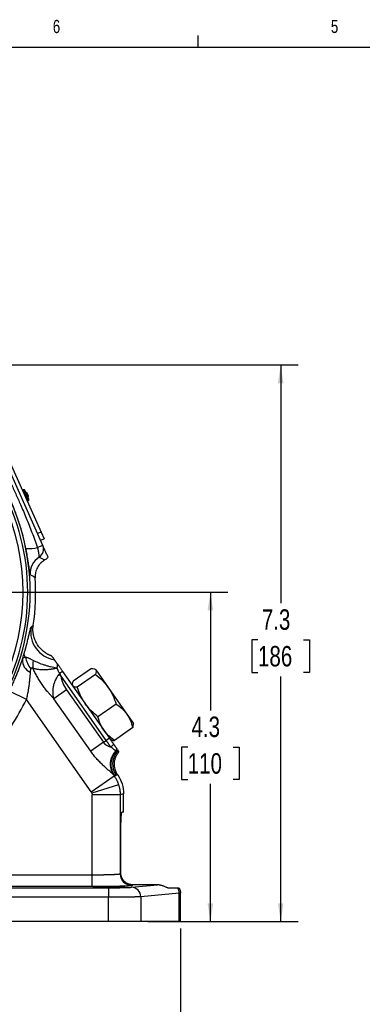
# Model space of a CAD drawing. Header units: inches. Extents: x 0.4 to 16.6, y 0.2 to 10.8.
# Tile 8 of 18: x 5.3 to 7.7, y 3.8 to 10.8. Entities that reach past the tile are written whole.
import ezdxf

# ---------------------------------------------------------------- set-up
doc = ezdxf.new("R2010")
doc.units = ezdxf.units.IN
doc.header["$MEASUREMENT"] = 0
doc.layers.add('BORDER', color=7, linetype='Continuous', lineweight=25)
doc.layers.add('SLD-0', color=7, linetype='Continuous', lineweight=25)
doc.styles.add('SLDTEXTSTYLE0', font='TXT', dxfattribs={"width": 0.75})
doc.dimstyles.new('SLDDIMSTYLE0', dxfattribs={"dimtxt": 0.145833, "dimasz": 0.13, "dimexe": 0, "dimexo": 0.0625, "dimgap": 0.036458, "dimtad": 0, "dimtih": 1, "dimtoh": 1, "dimdec": 1, "dimlfac": 1.85, "dimrnd": 1e-09, "dimzin": 12, "dimdsep": 46, "dimtxsty": 'SLDTEXTSTYLE0', "dimsah": 1, "dimcen": 0.09, "dimadec": 0, "dimazin": 3, "dimtfac": 1, "dimtdec": 1, "dimtofl": 0, "dimtmove": 0, "dimatfit": 3, "dimfxl": 0, "dimfrac": 2, "dimtolj": 1, "dimtzin": 12, "dimarcsym": 0})

# ---------------------------------------------------------------- blocks, each defined once
blk = doc.blocks.new('_D')
at = {"layer": 'SLD-0'}
for p, q in [((3.8074, 8.3784), (7.2461, 8.3784)), ((7.1211, 8.3784), (7.1211, 6.681)), ((6.9595, 6.4197), (6.9151, 6.4197)), ((6.9151, 6.4197), (6.9151, 6.188)), ((7.2827, 6.4197), (7.3271, 6.4197)), ((7.3271, 6.4197), (7.3271, 6.188)), ((6.9151, 6.188), (6.9595, 6.188)), ((7.3271, 6.188), (7.2827, 6.188)), ((7.1211, 4.4126), (7.1211, 6.1584)), ((6.1748, 4.4126), (7.2461, 4.4126))]:
    blk.add_line(p, q, dxfattribs=at)
for points in [[(7.1211, 8.3784), (7.1011, 8.2484), (7.1411, 8.2484)], [(7.1211, 4.4126), (7.1411, 4.5426), (7.1011, 4.5426)]]:
    blk.add_solid(points, dxfattribs=at)
at = {"layer": 'SLD-0', "char_height": 0.14583, "attachment_point": 1, "style": 'SLDTEXTSTYLE0'}
for s, insert in [('7.3', (6.9865, 6.6372)), ('186', (6.9595, 6.376))]:
    blk.add_mtext(s, dxfattribs=dict(at, insert=insert))
blk = doc.blocks.new('_D_3')
at = {"layer": 'SLD-0'}
for p, q in [((4.2809, 4.4949), (4.2809, 3.4212)), ((6.4071, 4.3626), (6.4071, 3.4212)), ((4.2809, 3.5462), (5.0838, 3.5462)), ((5.2559, 3.5462), (5.2115, 3.5462)), ((5.2115, 3.5462), (5.2115, 3.3145)), ((5.5791, 3.5462), (5.6235, 3.5462)), ((5.6235, 3.5462), (5.6235, 3.3145)), ((6.4071, 3.5462), (5.7512, 3.5462)), ((5.2115, 3.3145), (5.2559, 3.3145)), ((5.6235, 3.3145), (5.5791, 3.3145))]:
    blk.add_line(p, q, dxfattribs=at)
for points in [[(4.2809, 3.5462), (4.4109, 3.5262), (4.4109, 3.5662)], [(6.4071, 3.5462), (6.2771, 3.5662), (6.2771, 3.5262)]]:
    blk.add_solid(points, dxfattribs=at)
at = {"layer": 'SLD-0', "char_height": 0.14583, "attachment_point": 1, "style": 'SLDTEXTSTYLE0'}
for s, insert in [('3.9', (5.2829, 3.7637)), ('100', (5.2559, 3.5025))]:
    blk.add_mtext(s, dxfattribs=dict(at, insert=insert))
blk = doc.blocks.new('_D_4')
at = {"layer": 'SLD-0'}
for p, q in [((4.929, 6.7595), (6.7455, 6.7595)), ((6.6205, 6.7595), (6.6205, 5.9169)), ((6.4589, 5.6556), (6.4145, 5.6556)), ((6.4145, 5.6556), (6.4145, 5.4239)), ((6.7821, 5.6556), (6.8265, 5.6556)), ((6.8265, 5.6556), (6.8265, 5.4239)), ((6.4145, 5.4239), (6.4589, 5.4239)), ((6.8265, 5.4239), (6.7821, 5.4239)), ((6.6205, 4.4126), (6.6205, 5.3943)), ((6.1748, 4.4126), (6.7455, 4.4126))]:
    blk.add_line(p, q, dxfattribs=at)
for points in [[(6.6205, 6.7595), (6.6005, 6.6295), (6.6405, 6.6295)], [(6.6205, 4.4126), (6.6405, 4.5426), (6.6005, 4.5426)]]:
    blk.add_solid(points, dxfattribs=at)
at = {"layer": 'SLD-0', "char_height": 0.14583, "attachment_point": 1, "style": 'SLDTEXTSTYLE0'}
for s, insert in [('4.3', (6.4859, 5.8731)), ('110', (6.4589, 5.6119))]:
    blk.add_mtext(s, dxfattribs=dict(at, insert=insert))

msp = doc.modelspace()

# ---------------------------------------------------------------- linework, layer by layer
at = {"color": 7, "linetype": 'Continuous', "lineweight": 25}
for p, q in [((5.427, 7.093), (5.1142, 7.7957)), ((5.1836, 7.7062), (5.4144, 7.1877)), ((5.2878, 7.4875), (5.2821, 7.485)), ((5.3261, 7.428), (5.302, 7.482)), ((5.3138, 7.4688), (5.3089, 7.4666)), ((5.3251, 7.4435), (5.3138, 7.4688)), ((5.321, 7.4394), (5.3259, 7.4416)), ((5.3259, 7.4416), (5.3251, 7.4435)), ((5.32, 7.4151), (5.3143, 7.4126)), ((5.3167, 7.4072), (5.3224, 7.4097)), ((5.3279, 7.424), (5.3261, 7.428)), ((5.4144, 7.1877), (5.3898, 7.1767)), ((5.4144, 7.1877), (5.4364, 7.1383)), ((5.427, 7.093), (5.3899, 7.0765)), ((5.4364, 7.1383), (5.4117, 7.1273)), ((5.568, 6.1952), (5.5471, 6.1806)), ((5.568, 6.1952), (5.9012, 5.7193)), ((5.773, 6.215), (5.6433, 6.1242)), ((5.8025, 6.2094), (5.7974, 6.2118)), ((5.8025, 6.2094), (5.805, 6.2059)), ((5.805, 6.2059), (5.8934, 6.0796)), ((5.554, 6.1669), (5.5343, 6.1624)), ((5.8785, 5.7034), (5.554, 6.1669)), ((5.8026, 6.1727), (5.6729, 6.0819)), ((5.3103, 5.9951), (5.1891, 6.0547)), ((5.5968, 6.0633), (5.5064, 6)), ((5.5968, 6.0633), (5.8586, 5.6895)), ((5.638, 6.1002), (5.6385, 6.0945)), ((5.8934, 6.0796), (6.0258, 5.8905)), ((5.7715, 5.3365), (5.3103, 5.9951)), ((5.7681, 5.6261), (5.5064, 6)), ((5.9498, 5.9625), (5.8201, 5.8717)), ((6.0258, 5.8905), (6.0723, 5.8242)), ((6.0727, 5.8185), (6.0723, 5.8242)), ((6.0674, 5.7945), (5.9377, 5.7037)), ((5.8586, 5.6895), (5.7681, 5.6261)), ((5.8586, 5.6895), (5.8785, 5.7034)), ((5.9012, 5.7193), (5.8785, 5.7034)), ((5.9012, 5.7193), (5.9082, 5.7093)), ((5.7715, 5.3365), (5.9351, 5.4511)), ((5.9296, 5.459), (5.9351, 5.4511)), ((5.9351, 5.4511), (5.9487, 5.4554)), ((5.9487, 5.4554), (5.9356, 5.4544)), ((5.9671, 5.3863), (5.7766, 5.3262)), ((5.7783, 4.7459), (5.7783, 5.3148)), ((5.9781, 5.3148), (5.7783, 5.3148)), ((6.0025, 5.3225), (5.9781, 5.3148)), ((5.9781, 5.3148), (5.9781, 4.753)), ((6.0025, 5.1909), (6.0025, 5.3225)), ((6.0025, 5.1909), (5.9907, 5.1909)), ((5.9817, 4.8558), (5.9817, 4.9855)), ((5.0575, 4.7459), (5.7783, 4.7459)), ((5.7783, 4.6616), (5.7783, 4.7459)), ((5.9781, 4.753), (5.9829, 4.7559)), ((4.832, 4.6532), (5.8958, 4.6532)), ((5.7783, 4.6616), (5.0575, 4.6616)), ((5.8958, 4.6532), (5.8958, 4.5857)), ((6.0598, 4.6565), (6.2444, 4.6738)), ((6.0709, 4.6738), (6.0624, 4.6687)), ((6.2444, 4.6738), (6.0709, 4.6738)), ((5.8958, 4.5857), (4.832, 4.5857)), ((5.8958, 4.4126), (5.8958, 4.5857)), ((6.3984, 4.6146), (6.1248, 4.589)), ((6.1248, 4.589), (6.1248, 4.4126)), ((6.3984, 4.4126), (6.3984, 4.6146)), ((6.4071, 4.4126), (6.4071, 4.6159)), ((5.8958, 4.4126), (2.666, 4.4126)), ((6.1248, 4.4126), (5.8958, 4.4126)), ((6.3984, 4.4126), (6.1248, 4.4126)), ((6.4071, 4.4126), (6.3984, 4.4126))]:
    msp.add_line(p, q, dxfattribs=at)
at = {"color": 8, "linetype": 'Continuous', "lineweight": 25}
for p, q in [((5.32, 7.4151), (5.2878, 7.4875)), ((5.3251, 7.4435), (5.3202, 7.4413)), ((5.3224, 7.4097), (5.32, 7.4151))]:
    msp.add_line(p, q, dxfattribs=at)
at = {"color": 7, "linetype": 'Continuous', "lineweight": 25, "flags": 128}
for points in [[(5.401, 7.0082), (5.4242, 6.9976), (5.4425, 6.9894)], [(5.9603, 5.6247), (5.9541, 5.6254), (5.9493, 5.626)], [(5.9681, 5.6238), (5.9637, 5.6243), (5.9603, 5.6247)], [(5.9607, 5.4572), (5.954, 5.4562), (5.9487, 5.4554)]]:
    msp.add_lwpolyline(points, dxfattribs=at)
at = {"color": 8, "linetype": 'Continuous', "lineweight": 25}
for radius, start, end in [(1.5796, 329.96172, 30.03828), (1.5625, 331.21757, 28.78243)]:
    msp.add_arc((3.7574, 6.7595), radius, start, end, dxfattribs=at)
at = {"color": 7, "linetype": 'Continuous', "lineweight": 25}
for centre, radius, start, end in [((5.2922, 7.4776), 0.0108, 24, 114), ((3.7574, 6.7595), 1.5296, 334.86568, 25.13432), ((5.3165, 7.4246), 0.0102, 290.08788, 19.46259), ((5.318, 7.4196), 0.0108, 294, 24), ((5.3652, 7.0656), 0.0676, 301.96952, 23.95323), ((5.3369, 7.2736), 0.2041, 261.49675, 285.05022), ((5.4726, 6.8935), 0.1352, 121.95311, 184.43558), ((3.7574, 6.7595), 1.6189, 351.64392, 3.64834), ((5.5436, 6.4775), 0.2028, 171.10057, 260.57762), ((5.3196, 6.319), 0.0264, 183.76208, 236.54815), ((5.3757, 6.2744), 0.0938, 176.02809, 245.83166), ((5.4497, 6.3129), 0.1455, 186.24589, 222.69839), ((5.5205, 6.2405), 0.1645, 168.54574, 188.37795), ((3.7574, 6.7595), 1.7309, 326.64438, 333.79075), ((6.0412, 5.5331), 0.1339, 134.83269, 213.59135), ((5.8444, 5.7505), 0.115, 305.5403, 319.4179), ((6.0465, 5.5319), 0.1353, 135.91389, 214.93499), ((6.0596, 5.5328), 0.1353, 137.21442, 214.93444), ((5.8974, 5.677), 0.0695, 315.26155, 328.20218), ((5.9008, 5.6731), 0.0676, 315.86232, 328.39573), ((5.9107, 5.6707), 0.0676, 317.16267, 322.27615), ((6.0625, 4.7531), 0.0844, 180.05913, 269.90595), ((6.0579, 4.5896), 0.0669, 359.42359, 88.44064), ((6.3286, 4.6142), 0.0698, 0.34874, 31.28135)]:
    msp.add_arc(centre, radius, start, end, dxfattribs=at)
for points, knots in [([(5.1258, 7.6839), (5.1301, 7.6755), (5.1387, 7.6588), (5.1514, 7.6337), (5.1637, 7.6089), (5.1759, 7.5842), (5.1877, 7.5597), (5.2075, 7.5184), (5.2345, 7.4602), (5.2641, 7.3936), (5.2889, 7.3357), (5.3096, 7.2862), (5.33, 7.2355), (5.3503, 7.1836), (5.3704, 7.1305), (5.3834, 7.0946), (5.3899, 7.0765)], [0, 0, 0, 0, 0.042755, 0.085079, 0.126972, 0.168437, 0.209475, 0.250087, 0.375639, 0.500157, 0.579611, 0.66059, 0.743107, 0.827174, 0.912801, 1, 1, 1, 1]), ([(5.4645, 7.0089), (5.4614, 7.0159), (5.458, 7.0234), (5.4529, 7.0348), (5.4512, 7.0387), (5.4478, 7.0464), (5.4461, 7.0502), (5.4427, 7.0577), (5.4411, 7.0614), (5.4379, 7.0685), (5.4364, 7.072), (5.4334, 7.0786), (5.432, 7.0817), (5.4294, 7.0877), (5.4282, 7.0904), (5.427, 7.093)], [0, 0, 0, 0, 0.25, 0.25, 0.375, 0.375, 0.5, 0.5, 0.625, 0.625, 0.75, 0.75, 0.875, 0.875, 1, 1, 1, 1]), ([(5.3378, 6.883), (5.3377, 6.8831), (5.3376, 6.8832), (5.3374, 6.8836), (5.3372, 6.8842), (5.337, 6.8849), (5.3368, 6.8859), (5.3363, 6.8878), (5.3357, 6.8914), (5.3347, 6.8978), (5.3335, 6.9057), (5.3318, 6.9184), (5.3291, 6.9381), (5.3256, 6.9623), (5.3224, 6.9836), (5.3197, 7.0003), (5.3168, 7.0178), (5.3142, 7.0327), (5.312, 7.0447), (5.3103, 7.0537), (5.3085, 7.0627), (5.3074, 7.0687), (5.3068, 7.0717)], [0, 0, 0, 0, 0.0209232, 0.041795, 0.0626364, 0.0834683, 0.1043115, 0.1251871, 0.1879296, 0.2504714, 0.3130008, 0.3752326, 0.5006285, 0.6259502, 0.6883593, 0.7504731, 0.813033, 0.8754226, 0.9066176, 0.9377135, 0.9688083, 1, 1, 1, 1]), ([(5.3899, 7.0765), (5.3901, 7.0754), (5.3906, 7.0733), (5.3914, 7.0691), (5.3927, 7.0618), (5.3945, 7.0514), (5.3963, 7.0397), (5.3978, 7.0294), (5.399, 7.0205), (5.3998, 7.0149), (5.4003, 7.0115), (5.4006, 7.0097), (5.4008, 7.0085), (5.401, 7.0083), (5.401, 7.0082)], [0, 0, 0, 0, 0.031497, 0.062844, 0.125225, 0.250204, 0.374735, 0.500042, 0.616426, 0.749985, 0.811382, 0.875209, 0.937122, 1, 1, 1, 1]), ([(5.4425, 6.9894), (5.4409, 6.9885), (5.4377, 6.9867), (5.4331, 6.9837), (5.4287, 6.9807), (5.4243, 6.9774), (5.4201, 6.9739), (5.4161, 6.9703), (5.4089, 6.9634), (5.3993, 6.9524), (5.389, 6.9363), (5.381, 6.919), (5.3765, 6.9037), (5.3741, 6.8912), (5.373, 6.8817), (5.3726, 6.8721), (5.3729, 6.8657), (5.373, 6.8625)], [0, 0, 0, 0, 0.0357982, 0.0714538, 0.1070247, 0.142569, 0.178145, 0.2138108, 0.2496243, 0.3744588, 0.4993671, 0.624277, 0.7492663, 0.8120909, 0.8746105, 0.9371414, 1, 1, 1, 1]), ([(5.2932, 6.3173), (5.2939, 6.3195), (5.2951, 6.3238), (5.297, 6.3301), (5.2988, 6.3364), (5.3006, 6.3427), (5.3023, 6.3489), (5.304, 6.355), (5.3056, 6.3611), (5.3073, 6.3671), (5.3088, 6.373), (5.3104, 6.3789), (5.3119, 6.3847), (5.3134, 6.3905), (5.3174, 6.406), (5.3232, 6.4299), (5.3297, 6.4574), (5.3348, 6.4794), (5.3378, 6.4918), (5.3396, 6.4986), (5.3405, 6.502), (5.3413, 6.5047), (5.3421, 6.5068), (5.3427, 6.5082), (5.343, 6.5087), (5.3432, 6.5089)], [0, 0, 0, 0, 0.019013, 0.037994, 0.056964, 0.075942, 0.094945, 0.113994, 0.133107, 0.152303, 0.1716, 0.191016, 0.210569, 0.230277, 0.250156, 0.373307, 0.500101, 0.623704, 0.750099, 0.791542, 0.832959, 0.874432, 0.916043, 0.957872, 1, 1, 1, 1]), ([(5.4918, 6.304), (5.49, 6.3047), (5.4862, 6.306), (5.4804, 6.3084), (5.474, 6.3112), (5.4672, 6.3145), (5.4603, 6.3183), (5.453, 6.3226), (5.4433, 6.3288), (5.4261, 6.3416), (5.4054, 6.3619), (5.3849, 6.3902), (5.3699, 6.4206), (5.3623, 6.4466), (5.359, 6.4653), (5.3576, 6.4768), (5.3569, 6.4884), (5.3569, 6.4999), (5.3575, 6.5115), (5.3584, 6.5191), (5.3589, 6.5229)], [0, 0, 0, 0, 0.020656, 0.043471, 0.068488, 0.095747, 0.125287, 0.153724, 0.187551, 0.250133, 0.385189, 0.499997, 0.627437, 0.749858, 0.791469, 0.833226, 0.875042, 0.916833, 0.958513, 1, 1, 1, 1]), ([(5.1891, 6.0547), (5.1903, 6.0572), (5.1927, 6.0621), (5.1963, 6.0695), (5.1999, 6.0769), (5.2034, 6.0843), (5.2068, 6.0917), (5.2103, 6.0992), (5.2137, 6.1066), (5.2204, 6.1215), (5.2301, 6.1438), (5.2422, 6.1729), (5.2535, 6.2014), (5.2622, 6.2244), (5.2687, 6.2423), (5.2734, 6.2556), (5.2779, 6.2685), (5.2807, 6.2768), (5.2821, 6.2809)], [0, 0, 0, 0, 0.031052, 0.062135, 0.093264, 0.124453, 0.155718, 0.187073, 0.218533, 0.250112, 0.374957, 0.500613, 0.625069, 0.749607, 0.812177, 0.874839, 0.937675, 1, 1, 1, 1]), ([(5.2821, 6.2809), (5.2824, 6.2817), (5.283, 6.2831), (5.284, 6.2851), (5.285, 6.2869), (5.2861, 6.2885), (5.2873, 6.2898), (5.2884, 6.291), (5.2895, 6.2921), (5.2913, 6.2934), (5.2938, 6.2949), (5.2973, 6.2961), (5.301, 6.2969), (5.3037, 6.297), (5.305, 6.297)], [0, 0, 0, 0, 0.073537, 0.144153, 0.211758, 0.276262, 0.337579, 0.395624, 0.450314, 0.501572, 0.634166, 0.761623, 0.883662, 1, 1, 1, 1]), ([(5.305, 6.297), (5.3057, 6.2969), (5.3071, 6.2968), (5.3092, 6.2963), (5.3113, 6.2958), (5.3135, 6.2952), (5.3169, 6.2941), (5.3217, 6.2922), (5.3283, 6.2893), (5.3354, 6.2858), (5.343, 6.2819), (5.3509, 6.2777), (5.3565, 6.2746), (5.3593, 6.2731)], [0, 0, 0, 0, 0.052854, 0.104282, 0.15427, 0.202806, 0.249877, 0.377576, 0.499926, 0.627596, 0.753548, 0.877712, 1, 1, 1, 1]), ([(5.5277, 6.2181), (5.5126, 6.2204), (5.4975, 6.2234), (5.475, 6.2289), (5.4675, 6.2309), (5.4525, 6.2352), (5.4451, 6.2375), (5.4234, 6.2447), (5.4095, 6.2499), (5.3829, 6.2611), (5.3705, 6.2671), (5.3593, 6.2731)], [0, 0, 0, 0, 0.25, 0.25, 0.375, 0.375, 0.5, 0.5, 0.75, 0.75, 1, 1, 1, 1]), ([(5.5104, 6.2774), (5.5094, 6.2789), (5.5074, 6.2817), (5.5043, 6.2861), (5.5012, 6.2905), (5.4981, 6.295), (5.495, 6.2994), (5.4928, 6.3025), (5.4918, 6.304)], [0, 0, 0, 0, 0.18413, 0.361273, 0.531431, 0.694604, 0.850793, 1, 1, 1, 1]), ([(5.5301, 6.2493), (5.5293, 6.2504), (5.5278, 6.2526), (5.5256, 6.2557), (5.5236, 6.2586), (5.5216, 6.2614), (5.5198, 6.264), (5.5181, 6.2665), (5.5163, 6.269), (5.5145, 6.2716), (5.5128, 6.2739), (5.5116, 6.2757), (5.5107, 6.2769), (5.5105, 6.2773), (5.5104, 6.2774)], [0, 0, 0, 0, 0.072124, 0.143919, 0.21524, 0.286308, 0.357373, 0.428687, 0.50054, 0.603958, 0.705109, 0.804481, 0.902618, 1, 1, 1, 1]), ([(5.5301, 6.2493), (5.53, 6.2483), (5.5299, 6.2464), (5.5298, 6.2433), (5.5296, 6.24), (5.5294, 6.2366), (5.5291, 6.2331), (5.5288, 6.2295), (5.5285, 6.2258), (5.5281, 6.222), (5.5278, 6.2194), (5.5277, 6.2181)], [0, 0, 0, 0, 0.1119696, 0.2237796, 0.3354303, 0.4469044, 0.558169, 0.6691768, 0.7798674, 0.890169, 1, 1, 1, 1]), ([(5.5301, 6.2493), (5.5307, 6.2484), (5.532, 6.2466), (5.534, 6.2437), (5.5361, 6.2407), (5.539, 6.2366), (5.5427, 6.2312), (5.5475, 6.2244), (5.5524, 6.2174), (5.5575, 6.2101), (5.5627, 6.2027), (5.5662, 6.1977), (5.568, 6.1952)], [0, 0, 0, 0, 0.062277, 0.124436, 0.186614, 0.248951, 0.374061, 0.499332, 0.62382, 0.748469, 0.874195, 1, 1, 1, 1]), ([(5.3373, 6.1888), (5.3371, 6.1867), (5.3368, 6.1822), (5.3363, 6.1752), (5.3357, 6.1678), (5.335, 6.1599), (5.3343, 6.1515), (5.3334, 6.1421), (5.3323, 6.1312), (5.3311, 6.1209), (5.3297, 6.1086), (5.3274, 6.0913), (5.3242, 6.069), (5.3205, 6.0465), (5.317, 6.0277), (5.3138, 6.011), (5.3115, 6.0003), (5.3103, 5.9951)], [0, 0, 0, 0, 0.036427, 0.074962, 0.115608, 0.158366, 0.203237, 0.250223, 0.308225, 0.374908, 0.410775, 0.499647, 0.640416, 0.749948, 0.838695, 0.922043, 1, 1, 1, 1]), ([(5.3427, 6.2142), (5.3425, 6.2137), (5.3419, 6.2127), (5.3412, 6.2111), (5.3405, 6.2092), (5.3399, 6.2072), (5.3394, 6.205), (5.3386, 6.2014), (5.3378, 6.196), (5.3375, 6.1913), (5.3373, 6.1888)], [0, 0, 0, 0, 0.072782, 0.14936, 0.230019, 0.315003, 0.404519, 0.498745, 0.736477, 1, 1, 1, 1]), ([(5.3578, 6.2165), (5.3572, 6.2168), (5.3561, 6.2175), (5.3545, 6.2183), (5.353, 6.2189), (5.3515, 6.2192), (5.3501, 6.2193), (5.348, 6.2191), (5.3452, 6.2177), (5.3436, 6.2154), (5.3427, 6.2142)], [0, 0, 0, 0, 0.089095, 0.174391, 0.256975, 0.338045, 0.418867, 0.500718, 0.734785, 1, 1, 1, 1]), ([(5.5277, 6.2181), (5.5255, 6.2176), (5.5213, 6.2165), (5.5152, 6.2151), (5.5094, 6.2139), (5.5041, 6.2128), (5.4992, 6.2119), (5.4948, 6.2111), (5.4908, 6.2104), (5.4873, 6.2099), (5.4843, 6.2095), (5.4743, 6.2081), (5.4582, 6.2064), (5.4389, 6.2057), (5.4234, 6.2058), (5.411, 6.2065), (5.3991, 6.2076), (5.3877, 6.2093), (5.3771, 6.2113), (5.367, 6.2137), (5.3608, 6.2155), (5.3578, 6.2165)], [0, 0, 0, 0, 0.035718, 0.069232, 0.100472, 0.129376, 0.155889, 0.179966, 0.201567, 0.22066, 0.237217, 0.251217, 0.382639, 0.501246, 0.57518, 0.64851, 0.721051, 0.792627, 0.863075, 0.932243, 1, 1, 1, 1]), ([(5.5064, 6), (5.5042, 6.0021), (5.5, 6.0065), (5.4936, 6.0131), (5.4872, 6.0199), (5.4809, 6.0268), (5.4746, 6.0339), (5.4683, 6.0411), (5.457, 6.0544), (5.4412, 6.0743), (5.4217, 6.1014), (5.4035, 6.1294), (5.3895, 6.1533), (5.379, 6.1728), (5.3714, 6.1875), (5.3643, 6.202), (5.36, 6.2117), (5.3578, 6.2165)], [0, 0, 0, 0, 0.035151, 0.070464, 0.105958, 0.141654, 0.177569, 0.213721, 0.250129, 0.374769, 0.500074, 0.625532, 0.749988, 0.81369, 0.876523, 0.93859, 1, 1, 1, 1]), ([(5.5277, 6.2181), (5.5281, 6.217), (5.5289, 6.2148), (5.5302, 6.2115), (5.5316, 6.2083), (5.533, 6.2052), (5.5344, 6.2021), (5.5365, 6.198), (5.5393, 6.1928), (5.543, 6.1866), (5.5457, 6.1826), (5.5471, 6.1806)], [0, 0, 0, 0, 0.090704, 0.178434, 0.263188, 0.344973, 0.423801, 0.499686, 0.669755, 0.836432, 1, 1, 1, 1]), ([(5.773, 6.215), (5.7803, 6.2149), (5.7948, 6.2148), (5.8016, 6.2088), (5.805, 6.2059)], [0, 0, 0, 0, 0.500383, 1, 1, 1, 1]), ([(5.805, 6.2059), (5.8066, 6.2017), (5.8098, 6.1933), (5.805, 6.1796), (5.8026, 6.1727)], [0, 0, 0, 0, 0.500251, 1, 1, 1, 1]), ([(5.5064, 6), (5.5058, 6.0021), (5.5047, 6.0064), (5.5033, 6.0132), (5.502, 6.0204), (5.501, 6.028), (5.5003, 6.0361), (5.4999, 6.0446), (5.4998, 6.0534), (5.5002, 6.0626), (5.5011, 6.0721), (5.5032, 6.0871), (5.5076, 6.1057), (5.5149, 6.1262), (5.5223, 6.1418), (5.5288, 6.1534), (5.5327, 6.1597), (5.5343, 6.1624)], [0, 0, 0, 0, 0.040176, 0.082795, 0.127773, 0.17502, 0.224433, 0.275903, 0.329309, 0.384523, 0.441412, 0.499833, 0.652625, 0.776455, 0.874111, 0.94804, 1, 1, 1, 1]), ([(5.554, 6.1669), (5.5551, 6.1622), (5.5561, 6.1576), (5.5583, 6.1484), (5.5595, 6.1439), (5.5635, 6.1302), (5.5666, 6.1214), (5.5771, 6.0953), (5.5859, 6.0788), (5.5968, 6.0633)], [0, 0, 0, 0, 0.125, 0.125, 0.25, 0.25, 0.5, 0.5, 1, 1, 1, 1]), ([(5.6409, 6.091), (5.6393, 6.0952), (5.6361, 6.1036), (5.6409, 6.1173), (5.6433, 6.1242)], [0, 0, 0, 0, 0.5002514, 1, 1, 1, 1]), ([(5.8026, 6.1727), (5.8195, 6.1589), (5.8533, 6.1312), (5.88, 6.0968), (5.8934, 6.0796)], [0, 0, 0, 0, 0.500383, 1, 1, 1, 1]), ([(5.6729, 6.0819), (5.6656, 6.082), (5.6511, 6.0821), (5.6443, 6.0881), (5.6409, 6.091)], [0, 0, 0, 0, 0.500383, 1, 1, 1, 1]), ([(5.7293, 5.9648), (5.7177, 5.9832), (5.6946, 6.0201), (5.6801, 6.0613), (5.6729, 6.0819)], [0, 0, 0, 0, 0.500251, 1, 1, 1, 1]), ([(5.8934, 6.0796), (5.905, 6.0612), (5.9281, 6.0243), (5.9426, 5.9831), (5.9498, 5.9625)], [0, 0, 0, 0, 0.500251, 1, 1, 1, 1]), ([(5.8201, 5.8717), (5.8032, 5.8855), (5.7694, 5.9132), (5.7427, 5.9476), (5.7293, 5.9648)], [0, 0, 0, 0, 0.500383, 1, 1, 1, 1]), ([(5.9498, 5.9625), (5.9643, 5.9521), (5.9932, 5.9313), (6.0149, 5.9041), (6.0258, 5.8905)], [0, 0, 0, 0, 0.500383, 1, 1, 1, 1]), ([(5.8617, 5.7757), (5.8526, 5.7905), (5.8345, 5.8202), (5.8249, 5.8545), (5.8201, 5.8717)], [0, 0, 0, 0, 0.500251, 1, 1, 1, 1]), ([(6.0258, 5.8905), (6.0349, 5.8757), (6.053, 5.846), (6.0626, 5.8117), (6.0674, 5.7945)], [0, 0, 0, 0, 0.500251, 1, 1, 1, 1]), ([(5.9377, 5.7037), (5.9232, 5.7141), (5.8943, 5.7348), (5.8726, 5.7621), (5.8617, 5.7757)], [0, 0, 0, 0, 0.5003834, 1, 1, 1, 1]), ([(6.0674, 5.7945), (6.0701, 5.8016), (6.0738, 5.811), (6.0721, 5.8169), (6.0717, 5.8184)], [0, 0, 0, 0, 0.748766, 1, 1, 1, 1]), ([(5.8586, 5.6895), (5.8592, 5.6886), (5.8605, 5.6868), (5.8626, 5.6843), (5.8648, 5.6819), (5.8672, 5.6795), (5.8708, 5.6763), (5.876, 5.6724), (5.8827, 5.6683), (5.8899, 5.6647), (5.8968, 5.6618), (5.904, 5.6591), (5.9087, 5.6577), (5.9112, 5.657)], [0, 0, 0, 0, 0.049151, 0.098723, 0.148851, 0.199661, 0.25128, 0.371373, 0.500894, 0.619556, 0.751534, 0.865094, 1, 1, 1, 1]), ([(5.9112, 5.657), (5.9105, 5.658), (5.9089, 5.6602), (5.9065, 5.6636), (5.9041, 5.667), (5.9016, 5.6705), (5.8991, 5.674), (5.8966, 5.6776), (5.8941, 5.6813), (5.8915, 5.6849), (5.8889, 5.6886), (5.8863, 5.6923), (5.8837, 5.696), (5.8811, 5.6997), (5.8794, 5.7022), (5.8785, 5.7034)], [0, 0, 0, 0, 0.079082, 0.157805, 0.236168, 0.31417, 0.391813, 0.469096, 0.546019, 0.622582, 0.698785, 0.774629, 0.850112, 0.925236, 1, 1, 1, 1]), ([(5.9012, 5.7193), (5.9021, 5.718), (5.9039, 5.7155), (5.9066, 5.7116), (5.9092, 5.7078), (5.9119, 5.7041), (5.9145, 5.7003), (5.9175, 5.696), (5.9209, 5.6911), (5.9247, 5.6858), (5.9283, 5.6806), (5.9306, 5.6774), (5.9317, 5.6757)], [0, 0, 0, 0, 0.0833266, 0.1662682, 0.2490221, 0.3317872, 0.414762, 0.4981438, 0.6239143, 0.7490231, 0.8741564, 1, 1, 1, 1]), ([(5.9138, 5.7079), (5.915, 5.707), (5.92, 5.7033), (5.9301, 5.7035), (5.9377, 5.7037)], [0, 0, 0, 0, 0.252181, 1, 1, 1, 1]), ([(5.9296, 5.459), (5.9292, 5.4595), (5.9284, 5.4604), (5.9269, 5.462), (5.9253, 5.4636), (5.9234, 5.4654), (5.9214, 5.4673), (5.9192, 5.4694), (5.9151, 5.4731), (5.9084, 5.4791), (5.8987, 5.4876), (5.8882, 5.4968), (5.8774, 5.5064), (5.8661, 5.5166), (5.851, 5.5307), (5.8319, 5.5494), (5.8132, 5.5694), (5.7987, 5.5862), (5.7881, 5.5992), (5.7779, 5.6125), (5.7714, 5.6216), (5.7681, 5.6261)], [0, 0, 0, 0, 0.016991, 0.034213, 0.051701, 0.069484, 0.087594, 0.106058, 0.124902, 0.185842, 0.250437, 0.311476, 0.375113, 0.436892, 0.500231, 0.624224, 0.749971, 0.812631, 0.875078, 0.937479, 1, 1, 1, 1]), ([(5.9467, 5.6281), (5.9465, 5.6283), (5.946, 5.6288), (5.9451, 5.6296), (5.9441, 5.6305), (5.9428, 5.6314), (5.9408, 5.633), (5.9377, 5.6354), (5.9333, 5.6388), (5.9283, 5.6427), (5.9238, 5.6463), (5.9201, 5.6494), (5.9172, 5.6518), (5.9142, 5.6543), (5.9122, 5.6561), (5.9112, 5.657)], [0, 0, 0, 0, 0.049213, 0.098617, 0.148465, 0.198983, 0.250359, 0.371586, 0.500202, 0.622893, 0.75031, 0.810265, 0.874926, 0.938714, 1, 1, 1, 1]), ([(5.9317, 5.6757), (5.9325, 5.6745), (5.9342, 5.6722), (5.9366, 5.6688), (5.9389, 5.6655), (5.941, 5.6624), (5.9431, 5.6594), (5.9451, 5.6566), (5.9473, 5.6535), (5.9496, 5.6502), (5.9518, 5.647), (5.9537, 5.6443), (5.9553, 5.642), (5.9561, 5.6409), (5.9564, 5.6404)], [0, 0, 0, 0, 0.073074, 0.14533, 0.2169, 0.287923, 0.358536, 0.428883, 0.499107, 0.604823, 0.707105, 0.806591, 0.903976, 1, 1, 1, 1]), ([(5.9607, 5.4572), (5.9597, 5.4586), (5.9578, 5.4614), (5.9552, 5.4657), (5.9528, 5.4701), (5.9505, 5.4746), (5.9484, 5.4791), (5.9465, 5.4836), (5.9448, 5.4881), (5.9432, 5.4927), (5.9402, 5.5028), (5.9371, 5.5189), (5.9365, 5.541), (5.9395, 5.563), (5.9447, 5.5798), (5.9499, 5.5918), (5.9539, 5.5995), (5.9585, 5.6071), (5.9636, 5.6146), (5.9675, 5.6193), (5.9695, 5.6217)], [0, 0, 0, 0, 0.028719, 0.057308, 0.085733, 0.113959, 0.141953, 0.169682, 0.197112, 0.224214, 0.250957, 0.375969, 0.500567, 0.623832, 0.750169, 0.797204, 0.845863, 0.895997, 0.947438, 1, 1, 1, 1]), ([(5.9351, 5.4511), (5.9365, 5.4491), (5.9393, 5.4451), (5.9432, 5.4389), (5.9469, 5.4326), (5.9504, 5.4263), (5.9537, 5.4198), (5.9568, 5.4132), (5.9597, 5.4066), (5.9624, 5.3999), (5.9649, 5.3931), (5.9664, 5.3885), (5.9671, 5.3863)], [0, 0, 0, 0, 0.100705, 0.201253, 0.301645, 0.40188, 0.501958, 0.60188, 0.701645, 0.801253, 0.900705, 1, 1, 1, 1]), ([(5.9607, 5.4572), (5.974, 5.4378), (5.9847, 5.416), (5.9989, 5.3701), (6.0025, 5.346), (6.0025, 5.3225)], [0, 0, 0, 0, 0.5, 0.5, 1, 1, 1, 1]), ([(5.9671, 5.3863), (5.9678, 5.384), (5.9692, 5.3794), (5.9711, 5.3724), (5.9727, 5.3654), (5.9741, 5.3583), (5.9754, 5.3511), (5.9764, 5.3439), (5.9771, 5.3367), (5.9777, 5.3294), (5.978, 5.3221), (5.9781, 5.3173), (5.9781, 5.3148)], [0, 0, 0, 0, 0.0992951, 0.1987469, 0.2983552, 0.3981203, 0.4980419, 0.5981202, 0.6983552, 0.7987468, 0.8992951, 1, 1, 1, 1]), ([(5.9817, 4.9855), (5.9817, 4.9976), (5.9818, 5.0102), (5.982, 5.0356), (5.9822, 5.0485), (5.9826, 5.0738), (5.9829, 5.0862), (5.9835, 5.1097), (5.9839, 5.1208), (5.9848, 5.1408), (5.9853, 5.1498), (5.9863, 5.1651), (5.9869, 5.1715), (5.988, 5.1815), (5.9885, 5.1852), (5.9896, 5.1899), (5.9902, 5.1909), (5.9907, 5.1909)], [0, 0, 0, 0, 0.125, 0.125, 0.25, 0.25, 0.375, 0.375, 0.5, 0.5, 0.625, 0.625, 0.75, 0.75, 0.875, 0.875, 1, 1, 1, 1]), ([(5.9829, 4.7559), (5.9825, 4.7709), (5.9822, 4.7872), (5.9818, 4.8211), (5.9817, 4.8386), (5.9817, 4.8558)], [0, 0, 0, 0, 0.5, 0.5, 1, 1, 1, 1]), ([(5.7783, 4.7459), (5.7805, 4.7459), (5.7849, 4.7459), (5.7915, 4.7459), (5.7982, 4.7459), (5.8048, 4.7459), (5.8115, 4.746), (5.8181, 4.746), (5.8248, 4.7461), (5.8314, 4.7462), (5.838, 4.7462), (5.8445, 4.7463), (5.851, 4.7464), (5.8575, 4.7465), (5.8638, 4.7466), (5.8701, 4.7467), (5.8763, 4.7468), (5.8825, 4.747), (5.8885, 4.7471), (5.8944, 4.7473), (5.9001, 4.7474), (5.9058, 4.7476), (5.9113, 4.7478), (5.9167, 4.7479), (5.922, 4.7481), (5.9274, 4.7484), (5.9328, 4.7486), (5.9381, 4.7489), (5.9434, 4.7491), (5.9486, 4.7494), (5.9535, 4.7498), (5.9582, 4.7501), (5.9626, 4.7504), (5.9666, 4.7508), (5.9701, 4.7512), (5.9731, 4.7516), (5.9755, 4.7521), (5.9773, 4.7525), (5.9779, 4.7528), (5.9781, 4.753)], [0, 0, 0, 0, 0.021601, 0.043309, 0.065124, 0.087045, 0.109073, 0.131208, 0.153449, 0.175798, 0.198253, 0.220815, 0.243484, 0.26626, 0.289143, 0.312133, 0.33523, 0.358434, 0.381745, 0.405163, 0.428689, 0.452321, 0.476061, 0.499908, 0.524418, 0.550188, 0.577221, 0.605514, 0.63507, 0.665886, 0.697964, 0.731304, 0.765905, 0.801767, 0.838891, 0.877276, 0.916923, 0.957831, 1, 1, 1, 1]), ([(6.0709, 4.6738), (6.07, 4.6738), (6.0681, 4.6738), (6.0654, 4.674), (6.0627, 4.6742), (6.0599, 4.6745), (6.0571, 4.6749), (6.0543, 4.6753), (6.0495, 4.6763), (6.0428, 4.6781), (6.0349, 4.6811), (6.0274, 4.6848), (6.0209, 4.6887), (6.0144, 4.6934), (6.0059, 4.7007), (5.9974, 4.7109), (5.9911, 4.7219), (5.9877, 4.7301), (5.9856, 4.7366), (5.9841, 4.743), (5.9832, 4.7494), (5.983, 4.7537), (5.9829, 4.7559)], [0, 0, 0, 0, 0.016948, 0.034151, 0.051664, 0.069539, 0.087825, 0.106567, 0.125808, 0.18435, 0.25118, 0.308628, 0.376022, 0.428323, 0.501159, 0.646787, 0.750776, 0.804699, 0.856534, 0.906328, 0.954131, 1, 1, 1, 1]), ([(6.0624, 4.6687), (6.0616, 4.6683), (6.0595, 4.6678), (6.0518, 4.6669), (6.0463, 4.6665), (6.0316, 4.6656), (6.0226, 4.6652), (6.0011, 4.6644), (5.9887, 4.664), (5.9612, 4.6633), (5.9461, 4.663), (5.9143, 4.6625), (5.8975, 4.6623), (5.8634, 4.6619), (5.846, 4.6618), (5.8117, 4.6616), (5.7947, 4.6616), (5.7783, 4.6616)], [0, 0, 0, 0, 0.125, 0.125, 0.25, 0.25, 0.375, 0.375, 0.5, 0.5, 0.625, 0.625, 0.75, 0.75, 0.875, 0.875, 1, 1, 1, 1]), ([(5.8983, 4.6545), (5.8888, 4.6545), (5.878, 4.6545), (5.8605, 4.6546), (5.8544, 4.6547), (5.8421, 4.6549), (5.8359, 4.655), (5.8238, 4.6552), (5.8178, 4.6553), (5.8069, 4.6557), (5.8019, 4.6558), (5.7934, 4.6563), (5.79, 4.6565), (5.7854, 4.657), (5.7842, 4.6572), (5.7842, 4.6577), (5.7854, 4.658), (5.79, 4.6584), (5.7934, 4.6587), (5.8019, 4.6591), (5.8069, 4.6593), (5.8178, 4.6596), (5.8238, 4.6597), (5.8359, 4.66), (5.8421, 4.6601), (5.8544, 4.6602), (5.8605, 4.6603), (5.878, 4.6604), (5.8888, 4.6604), (5.8983, 4.6604)], [0, 0, 0, 0, 0.125, 0.125, 0.1875, 0.1875, 0.25, 0.25, 0.3125, 0.3125, 0.375, 0.375, 0.4375, 0.4375, 0.5, 0.5, 0.5625, 0.5625, 0.625, 0.625, 0.6875, 0.6875, 0.75, 0.75, 0.8125, 0.8125, 0.875, 0.875, 1, 1, 1, 1]), ([(5.8958, 4.6532), (5.9129, 4.6532), (5.931, 4.6533), (5.9663, 4.6536), (5.9835, 4.6539), (6.0139, 4.6545), (6.0271, 4.6548), (6.0477, 4.6556), (6.0551, 4.6561), (6.0598, 4.6565)], [0, 0, 0, 0, 0.25, 0.25, 0.5, 0.5, 0.75, 0.75, 1, 1, 1, 1]), ([(5.8983, 4.6604), (5.9078, 4.6604), (5.9185, 4.6604), (5.936, 4.6603), (5.9421, 4.6602), (5.9544, 4.6601), (5.9606, 4.66), (5.9728, 4.6597), (5.9787, 4.6596), (5.9896, 4.6593), (5.9947, 4.6591), (6.0031, 4.6587), (6.0065, 4.6584), (6.0111, 4.658), (6.0123, 4.6577), (6.0123, 4.6572), (6.0111, 4.657), (6.0065, 4.6565), (6.0031, 4.6563), (5.9947, 4.6558), (5.9896, 4.6557), (5.9787, 4.6553), (5.9728, 4.6552), (5.9606, 4.655), (5.9544, 4.6549), (5.9421, 4.6547), (5.936, 4.6546), (5.9185, 4.6545), (5.9078, 4.6545), (5.8983, 4.6545)], [0, 0, 0, 0, 0.125, 0.125, 0.1875, 0.1875, 0.25, 0.25, 0.3125, 0.3125, 0.375, 0.375, 0.4375, 0.4375, 0.5, 0.5, 0.5625, 0.5625, 0.625, 0.625, 0.6875, 0.6875, 0.75, 0.75, 0.8125, 0.8125, 0.875, 0.875, 1, 1, 1, 1]), ([(6.3261, 4.6504), (6.3255, 4.6504), (6.3244, 4.6504), (6.3226, 4.6507), (6.3207, 4.651), (6.3188, 4.6515), (6.3167, 4.6521), (6.3129, 4.6533), (6.3072, 4.6556), (6.2985, 4.6595), (6.29, 4.6632), (6.2821, 4.6662), (6.2756, 4.6685), (6.2686, 4.6705), (6.2622, 4.672), (6.2569, 4.6729), (6.2527, 4.6734), (6.2485, 4.6737), (6.2458, 4.6738), (6.2444, 4.6738)], [0, 0, 0, 0, 0.041615, 0.083108, 0.12452, 0.165891, 0.207265, 0.248682, 0.375429, 0.498073, 0.623036, 0.687181, 0.748489, 0.813179, 0.873963, 0.907306, 0.939275, 0.970091, 1, 1, 1, 1]), ([(6.3976, 4.6504), (6.3983, 4.6493), (6.3995, 4.647), (6.4012, 4.6436), (6.4026, 4.6403), (6.4037, 4.6371), (6.4047, 4.6339), (6.4054, 4.6309), (6.406, 4.628), (6.4065, 4.6253), (6.4068, 4.6227), (6.407, 4.6203), (6.4071, 4.618), (6.4071, 4.6165), (6.4071, 4.6158)], [0, 0, 0, 0, 0.108623, 0.212594, 0.311868, 0.406436, 0.496317, 0.581555, 0.662215, 0.738376, 0.810132, 0.877582, 0.940835, 1, 1, 1, 1]), ([(6.1248, 4.589), (6.1241, 4.5889), (6.1228, 4.5888), (6.1205, 4.5887), (6.118, 4.5886), (6.1153, 4.5884), (6.1125, 4.5883), (6.1095, 4.5882), (6.1064, 4.5881), (6.1031, 4.588), (6.0998, 4.5879), (6.0963, 4.5878), (6.0927, 4.5877), (6.0889, 4.5876), (6.0851, 4.5875), (6.0813, 4.5874), (6.0773, 4.5873), (6.0733, 4.5872), (6.0692, 4.5871), (6.0651, 4.587), (6.0609, 4.587), (6.0567, 4.5869), (6.0524, 4.5868), (6.0482, 4.5867), (6.0439, 4.5867), (6.0372, 4.5866), (6.0278, 4.5865), (6.0156, 4.5863), (6.003, 4.5862), (5.9901, 4.5861), (5.977, 4.586), (5.9637, 4.5859), (5.9502, 4.5858), (5.9366, 4.5858), (5.923, 4.5857), (5.9094, 4.5857), (5.9003, 4.5857), (5.8958, 4.5857)], [0, 0, 0, 0, 0.024035, 0.047793, 0.071272, 0.094472, 0.117395, 0.140039, 0.162405, 0.184493, 0.206302, 0.227833, 0.249086, 0.270061, 0.290757, 0.311175, 0.331315, 0.351176, 0.37076, 0.390065, 0.409092, 0.42784, 0.446311, 0.464503, 0.482417, 0.500052, 0.547018, 0.59368, 0.640039, 0.686094, 0.731847, 0.777297, 0.822443, 0.867287, 0.911827, 0.956065, 1, 1, 1, 1])]:
    msp.add_open_spline(points, degree=3, knots=knots, dxfattribs=at)
at = {"color": 8, "linetype": 'Continuous', "lineweight": 25}
msp.add_open_spline([(5.3068, 7.0717), (5.3037, 7.0864), (5.2977, 7.1154), (5.2871, 7.1587), (5.2757, 7.2007), (5.2631, 7.2422), (5.2494, 7.2831), (5.2345, 7.324), (5.2144, 7.3748), (5.1876, 7.435), (5.1563, 7.4979), (5.1341, 7.5363), (5.1247, 7.5525)], degree=3, knots=[0, 0, 0, 0, 0.087282, 0.172762, 0.259304, 0.341011, 0.424881, 0.509937, 0.593137, 0.74201, 0.891387, 1, 1, 1, 1], dxfattribs=at)
at = {"color": 7, "linetype": 'Continuous', "lineweight": 25}
for points in [[(5.4645, 7.0089), (5.4587, 7.0009), (5.451, 6.9941), (5.4425, 6.9894)], [(5.373, 6.8625), (5.3613, 6.8693), (5.3496, 6.8762), (5.3378, 6.883)], [(5.3432, 6.5089), (5.3486, 6.5141), (5.3539, 6.5192), (5.3591, 6.5243)], [(5.3591, 6.5243), (5.359, 6.5238), (5.359, 6.5234), (5.3589, 6.5229)], [(5.2821, 6.2809), (5.286, 6.2931), (5.2897, 6.3052), (5.2932, 6.3173)], [(5.5343, 6.1624), (5.5383, 6.1686), (5.5425, 6.1747), (5.5471, 6.1806)], [(5.5471, 6.1806), (5.5494, 6.176), (5.5517, 6.1714), (5.554, 6.1669)], [(5.9493, 5.626), (5.9489, 5.626), (5.9481, 5.6267), (5.9467, 5.6281)], [(5.9584, 5.6377), (5.9604, 5.6348), (5.9623, 5.632), (5.9642, 5.6293)], [(5.9642, 5.6293), (5.9655, 5.6274), (5.9668, 5.6256), (5.9681, 5.6238)], [(5.9695, 5.6217), (5.969, 5.6224), (5.9686, 5.6231), (5.9681, 5.6238)], [(5.9356, 5.4544), (5.9347, 5.4544), (5.9327, 5.4559), (5.9296, 5.459)], [(5.7715, 5.3365), (5.7737, 5.3334), (5.7754, 5.3298), (5.7766, 5.3262)], [(5.7766, 5.3262), (5.7777, 5.3225), (5.7783, 5.3187), (5.7783, 5.3148)], [(6.3882, 4.6504), (6.3669, 4.6504), (6.3462, 4.6504), (6.3261, 4.6504)], [(6.3976, 4.6504), (6.3974, 4.6504), (6.3942, 4.6504), (6.3882, 4.6504)], [(6.4071, 4.6158), (6.4071, 4.6154), (6.4042, 4.615), (6.3984, 4.6146)]]:
    msp.add_open_spline(points, degree=3, dxfattribs=at)
at = {"layer": 'BORDER'}
for p, q in [((6.5323, 10.6421), (6.5323, 10.7269)), ((0.6263, 10.6421), (16.3763, 10.6421))]:
    msp.add_line(p, q, dxfattribs=at)

# ---------------------------------------------------------------- texts
at = {"color": 7, "linetype": 'Continuous', "lineweight": 0, "char_height": 0.0937, "attachment_point": 1, "style": 'SLDTEXTSTYLE0'}
for s, insert in [('6', (5.4987, 10.8367)), ('5', (7.4787, 10.8373))]:
    msp.add_mtext(s, dxfattribs=dict(at, insert=insert))
at = {"layer": 'SLD-0', "insert": (0.6985, 10.3763), "char_height": 0.270833, "attachment_point": 1, "style": 'SLDTEXTSTYLE0'}
msp.add_mtext('NOTE: FOR REFERENCE ONLY', dxfattribs=at)

# ---------------------------------------------------------------- dimensions: what is measured, and where the dimension line sits
at = {"layer": 'SLD-0'}
for base, p1, p2, picture, middle in [((7.1211, 4.4126), (3.7574, 8.3784), (6.1248, 4.4126), '_D', (7.1211, 6.4197)), ((6.6205, 6.7595), (6.1248, 4.4126), (4.879, 6.7595), '_D_4', (6.6205, 5.6556))]:
    dim = msp.add_linear_dim(base=base, p1=p1, p2=p2, angle=90, dimstyle='SLDDIMSTYLE0', dxfattribs=at)
    dim.commit()
    dim.dimension.update_dxf_attribs({"geometry": picture, "text_midpoint": middle, "dimtype": 160})
dim = msp.add_linear_dim(base=(6.4071, 3.5462), p1=(4.2809, 4.5449), p2=(6.4071, 4.4126), dimstyle='SLDDIMSTYLE0', dxfattribs=at)
dim.commit()
dim.dimension.update_dxf_attribs({"geometry": '_D_3', "text_midpoint": (5.4175, 3.5462), "dimtype": 160})

doc.saveas('drawing.dxf')
